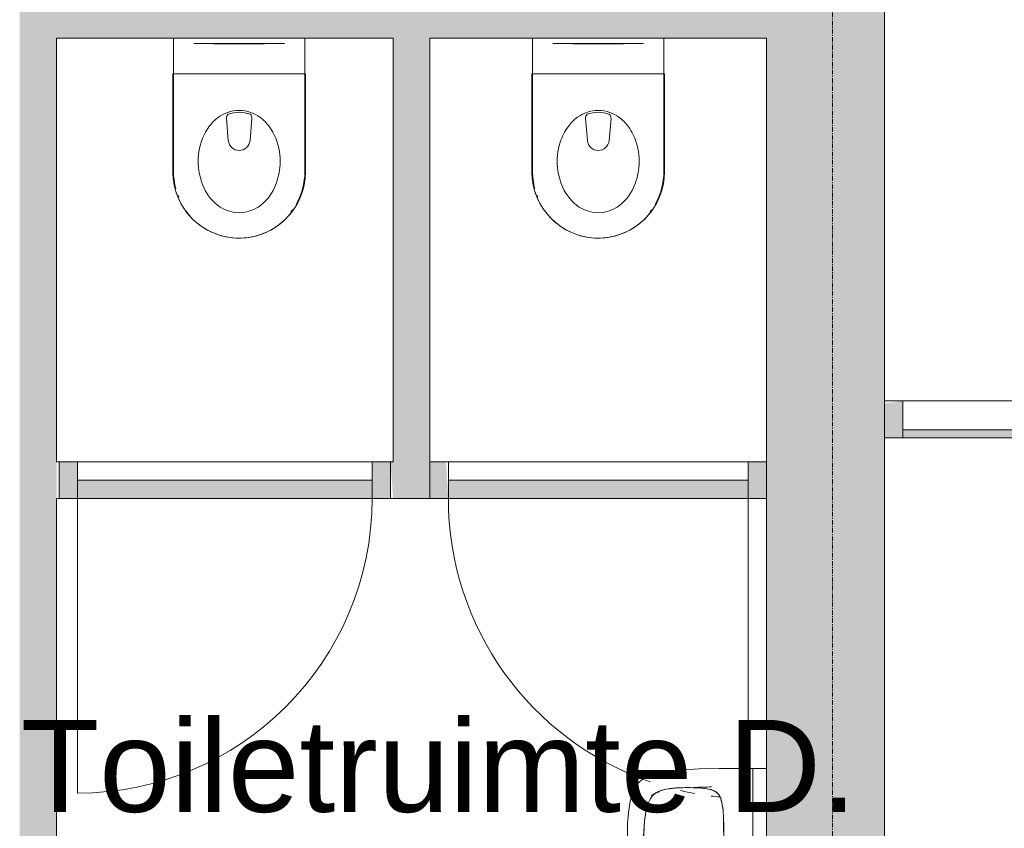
# Model space of a CAD drawing. Header units: millimetres. Extents: x 23089 to 106528, y 39021 to 113498.
# Tile 19 of 50: x 57159 to 59833, y 45688 to 47883. Entities that reach past the tile are written whole.
import ezdxf

# ---------------------------------------------------------------- set-up
doc = ezdxf.new("R2010")
doc.units = ezdxf.units.MM
doc.linetypes.add('ARC Grid Line', pattern=[22.225, 12.7, -3.175, 3.175, -3.175])
for name, color, linetype, lineweight in [('A--A2__Ruwbouw', 8, 'Continuous', 9), ('A--L$01A__Algemeen', 7, 'Continuous', 9), ('A--L$07A__Stramien', 1, 'Continuous', 13), ('A--L22__Binnenwanden', 2, 'Continuous', 9), ('A--L3__Afbouw', 2, 'Continuous', 9), ('A--L74__VasteSanitaireVoorz', 1, 'Continuous', 9), ('A--LR9__AlgVoorz', 7, 'Continuous', 9), ('A--TR9__AlgVoorz', 1, 'Continuous', 13)]:
    doc.layers.add(name, color=color, linetype=linetype, lineweight=lineweight)
doc.styles.add('Arial_1', font='arial.ttf', dxfattribs={"height": 250})

# ---------------------------------------------------------------- blocks, each defined once
blk = doc.blocks.new('32_DO_WB_vo deur enkel1 - vo 2-V1-DO-Begane grond - Nieuwe vloeren')
at = {"layer": 'A--L3__Afbouw'}
h = blk.add_hatch(color=9, dxfattribs=at)
h.paths.add_polyline_path([(570, 50), (520, 50), (520, -50), (570, -50)])
h.paths.add_polyline_path([(-330, 50), (-330, -50), (-280, -50), (-280, 50)])
blk.add_hatch(color=9, dxfattribs=at).paths.add_polyline_path([(520, 50), (-280, 50), (-280, 0), (520, 0)])
at = {"layer": 'A--L$01A__Algemeen'}
blk.add_line((520, 50), (520, 850), dxfattribs=at)
blk.add_arc((520, 50), 800, 90, 180, dxfattribs=at)
at = {"layer": 'A--L3__Afbouw'}
for p, q in [((-280, 50), (-330, 50)), ((-330, 50), (-330, -50)), ((520, 50), (-280, 50)), ((-280, 50), (-280, 0)), ((-280, -50), (-280, 50)), ((520, 0), (520, 50)), ((570, 50), (520, 50)), ((520, 50), (520, -50)), ((570, -50), (570, 50)), ((-280, 0), (520, 0)), ((-330, -50), (-280, -50)), ((520, -50), (570, -50))]:
    blk.add_line(p, q, dxfattribs=at)
blk = doc.blocks.new('32_DO_WB_vo deur enkel1 - vo 2-1766221-DO-Begane grond - Nieuwe vloeren')
at = {"layer": 'A--L3__Afbouw'}
h = blk.add_hatch(color=9, dxfattribs=at)
h.paths.add_polyline_path([(577, -50), (577, 50), (527, 50), (527, -50)])
h.paths.add_polyline_path([(-287, -50), (-293.3, 50), (-337, 50), (-337, -50)])
blk.add_hatch(color=9, dxfattribs=at).paths.add_polyline_path([(527, -50), (527, 0), (-287, 0), (-287, -50), (-28.8, -50)])
at = {"layer": 'A--L$01A__Algemeen'}
blk.add_line((527, -50), (527, -792), dxfattribs=at)
for start, end in [(180, 250.9501), (256.94, 259.7203), (262.9176, 264.6183)]:
    blk.add_arc((527, -50), 814, start, end, dxfattribs=at)
at = {"layer": 'A--L3__Afbouw'}
for p, q in [((-337, -50), (-337, 50)), ((-337, 50), (-287, 50)), ((-287, 50), (-287, -50)), ((527, -50), (527, 50)), ((527, 50), (577, 50)), ((577, 50), (577, -50)), ((-287, 0), (527, 0)), ((-287, -50), (-287, 0)), ((527, 0), (527, -50)), ((-287, -50), (-337, -50)), ((527, -50), (-287, -50)), ((577, -50), (527, -50))]:
    blk.add_line(p, q, dxfattribs=at)
blk = doc.blocks.new('74_PF_wastafel 50x38_sphinx300_un - 74_PF_wastafel 50x38_sphinx300_un-V14-DO-Begane grond - Nieuwe vloeren')
at = {"layer": 'A--L74__VasteSanitaireVoorz'}
for p, q in [((-250, 0), (-250, -37.5)), ((250, -37.5), (250, 0)), ((-250, -37.5), (-250, -129)), ((-250, -37.5), (-241, -37.5)), ((-250, -37.5), (-242, -37.5)), ((-242, -37.5), (242, -37.5)), ((242, -37.5), (250, -37.5)), ((250, -129), (250, -37.5)), ((-124.1, -117.2), (-20.7, -115.6)), ((21.7, -115.1), (124.1, -117.2))]:
    blk.add_line(p, q, dxfattribs=at)
at = {"layer": 'A--L74__VasteSanitaireVoorz', "lineweight": 25}
for p, q in [((-21, -99.7), (-23.8, -77.6)), ((23.8, -77.6), (21, -99.7)), ((-23, -98.5), (-23, -107.4)), ((-23, -98.5), (-21.6, -106)), ((-20, -98.6), (-23, -98.5)), ((-20.7, -113.1), (-21, -99.6)), ((-20.8, -101.2), (-20.6, -113)), ((23, -98.5), (20, -98.6)), ((21, -99.6), (20.6, -114.9)), ((20.6, -114.9), (20.8, -101.2)), ((23, -107.4), (23, -98.5)), ((-21.8, -114.8), (-15.5, -173.4)), ((-20.5, -126.4), (-19.8, -183.7)), ((15.5, -173.4), (21.8, -114.8)), ((19.7, -183.7), (20.4, -126.7)), ((-15.3, -173.4), (0, -173.4)), ((-15.2, -173.4), (15.2, -173.4)), ((0, -173.4), (15.3, -173.4))]:
    blk.add_line(p, q, dxfattribs=at)
at = {"layer": 'A--L74__VasteSanitaireVoorz', "flags": 128}
for points in [[(250, -37.5), (249.7, -37.5), (248.8, -37.5), (247.4, -37.5), (245.5, -37.5), (243.3, -37.5), (241, -37.5)], [(-250, -129), (-248.9, -182.6), (-245.7, -236.1), (-242.7, -269.1)], [(-193, -153.2), (-192.7, -151.6), (-192.3, -150.1), (-191.8, -148.6), (-191.3, -147.1), (-190.7, -145.6), (-190.1, -144.1), (-189.4, -142.7), (-188.6, -141.3), (-187.8, -139.9), (-187, -138.6), (-186.1, -137.3), (-185.1, -136), (-184.1, -134.8), (-183, -133.6), (-181.9, -132.5), (-180.8, -131.4), (-179.6, -130.3), (-178.3, -129.3), (-177.1, -128.5)], [(-167.2, -123.7), (-159.8, -121.9), (-152.4, -120.3), (-145, -119.1), (-137.5, -118.1), (-129.9, -117.5), (-124.1, -117.2)], [(124.1, -117.2), (131.7, -117.6), (139.2, -118.3), (146.7, -119.4), (154.2, -120.7), (161.6, -122.3), (167.2, -123.7)], [(177.1, -128.5), (178.4, -129.4), (179.6, -130.4), (180.8, -131.5), (182, -132.6), (183.1, -133.7), (184.2, -134.9), (185.2, -136.1), (186.1, -137.4), (187, -138.7), (187.9, -140), (188.7, -141.4), (189.4, -142.8), (190.1, -144.2), (190.8, -145.7), (191.3, -147.2), (191.9, -148.7), (192.3, -150.2), (192.7, -151.8), (193, -153.2)], [(242.7, -269.1), (247.2, -215.7), (249.6, -162.1), (250, -129)], [(-197.2, -187.1), (-196.5, -177.3), (-195.4, -167.6), (-193.9, -157.9), (-193, -153.2)], [(193, -153.2), (194.7, -162.8), (196, -172.5), (196.9, -182.3), (197.2, -187.1)], [(-197.2, -242.1), (-197.9, -221.1), (-197.7, -200.1), (-197.2, -187.1)], [(197.2, -187.1), (197.9, -208), (197.7, -229), (197.2, -242.1)], [(-191.5, -282.5), (-193.4, -273.3), (-195, -264.1), (-196.2, -254.8), (-197, -245.4), (-197.2, -242.1)], [(197.2, -242.1), (196.5, -251.4), (195.4, -260.7), (194, -270), (192.2, -279.2), (191.5, -282.5)], [(-242.7, -269.1), (-241.8, -276), (-240.7, -282.8), (-239.3, -289.5), (-237.6, -296.2), (-235.7, -302.8), (-233.4, -309.4), (-231, -315.8), (-228.3, -322.2), (-225.6, -327.8)], [(-157.2, -320.6), (-159.2, -319.8), (-161.1, -319), (-163.1, -318.1), (-164.9, -317.2), (-166.8, -316.1), (-168.6, -315), (-170.3, -313.9), (-172, -312.6), (-173.7, -311.3), (-175.3, -309.9), (-176.8, -308.5), (-178.3, -307), (-179.8, -305.4), (-181.1, -303.8), (-182.4, -302.1), (-183.6, -300.4), (-184.8, -298.6), (-185.9, -296.8), (-186.9, -295), (-187.8, -293.1), (-188.7, -291.1), (-189.5, -289.2), (-190.2, -287.2), (-190.8, -285.2), (-191.3, -283.1), (-191.5, -282.5)], [(191.5, -282.5), (191, -284.5), (190.4, -286.6), (189.7, -288.6), (188.9, -290.5), (188.1, -292.5), (187.2, -294.4), (186.2, -296.2), (185.1, -298.1), (184, -299.9), (182.8, -301.6), (181.5, -303.3), (180.2, -304.9), (178.8, -306.5), (177.3, -308), (175.8, -309.5), (174.2, -310.9), (172.6, -312.2), (170.9, -313.5), (169.1, -314.7), (167.3, -315.8), (165.5, -316.9), (163.6, -317.8), (161.7, -318.8), (159.8, -319.6), (157.8, -320.3), (157.2, -320.6)], [(225.6, -327.8), (228.5, -321.6), (231.2, -315.2), (233.7, -308.8), (235.8, -302.2), (237.8, -295.6), (239.4, -288.9), (240.8, -282.1), (241.9, -275.3), (242.7, -269.1)], [(-106.8, -331.3), (-115.2, -330.4), (-123.6, -329.1), (-131.9, -327.5), (-140.1, -325.6), (-148.3, -323.4), (-156.3, -320.8), (-157.2, -320.6)], [(157.2, -320.6), (149.1, -323.2), (141, -325.4), (132.8, -327.4), (124.5, -329), (116.1, -330.2), (107.7, -331.2), (106.8, -331.3)], [(-225.6, -327.8), (-224.3, -330.3), (-222.9, -332.7), (-221.5, -335), (-219.9, -337.3), (-218.3, -339.5), (-216.5, -341.6), (-214.7, -343.7), (-212.8, -345.7), (-210.8, -347.6), (-208.8, -349.5), (-206.8, -351.1)], [(106.8, -331.3), (57.9, -334.6), (8.9, -335.9), (-40, -335.3), (-89, -332.7), (-106.8, -331.3)], [(206.8, -351.1), (209, -349.3), (211, -347.5), (213, -345.5), (214.9, -343.5), (216.7, -341.5), (218.4, -339.3), (220, -337.1), (221.6, -334.8), (223.1, -332.5), (224.4, -330.1), (225.6, -327.8)], [(-206.8, -351.1), (-204.1, -353.1), (-201.4, -355.1), (-198.5, -356.9), (-195.6, -358.6), (-192.6, -360.2), (-189.6, -361.7), (-186.5, -363.1), (-183.3, -364.3), (-180.1, -365.4), (-176.9, -366.4), (-173.6, -367.3), (-172.1, -367.6)], [(-172.1, -367.6), (-154.6, -371.1), (-137, -373.8), (-119.3, -375.9), (-101.5, -377.2), (-90, -377.7)], [(90, -377.7), (107.8, -376.8), (125.6, -375.2), (143.2, -372.9), (160.8, -369.9), (172.1, -367.6)], [(172.1, -367.6), (175.4, -366.8), (178.6, -365.9), (181.9, -364.8), (185, -363.7), (188.2, -362.4), (191.2, -360.9), (194.2, -359.4), (197.2, -357.7), (200.1, -355.9), (202.9, -354), (205.6, -352), (206.8, -351.1)], [(-90, -377.7), (32.9, -378.8), (90, -377.7)]]:
    blk.add_lwpolyline(points, dxfattribs=at)
at = {"layer": 'A--L74__VasteSanitaireVoorz', "lineweight": 25, "flags": 128}
for points in [[(-19.6, -103.8), (-19.3, -104.6), (-19, -105.3), (-18.6, -106.1)], [(17.5, -112.5), (21.6, -106), (23, -98.5)], [(17.7, -107.9), (18.1, -107.2), (18.5, -106.4), (18.8, -105.7), (19.1, -104.9), (19.4, -104.1), (19.6, -103.8)], [(-21.7, -114.9), (-18.5, -144.2), (-15.2, -173.4)], [(15.2, -173.4), (18.5, -144.2), (21.7, -114.9)], [(-15.5, -173.4), (-15.5, -174.1), (-15.5, -174.7), (-15.4, -175.3), (-15.3, -175.9), (-15.2, -176.5), (-15.1, -177.1), (-14.9, -177.7), (-14.8, -178.3), (-14.5, -178.9), (-14.3, -179.5), (-14.1, -180.1), (-13.8, -180.6), (-13.5, -181.2), (-13.2, -181.7), (-12.8, -182.2), (-12.5, -182.7), (-12.1, -183.2), (-11.7, -183.7), (-11.3, -184.1), (-10.8, -184.6), (-10.4, -185), (-9.9, -185.4), (-9.4, -185.8), (-8.9, -186.2), (-8.4, -186.5), (-7.9, -186.8), (-7.3, -187.1), (-6.8, -187.4), (-6.2, -187.7), (-5.6, -187.9), (-5, -188.1), (-4.5, -188.3), (-3.9, -188.5), (-3.3, -188.6), (-2.6, -188.8), (-2, -188.8), (-1.4, -188.9), (-0.8, -189), (-0.2, -189), (0.5, -189), (1.1, -188.9), (1.7, -188.9), (2.3, -188.8), (2.9, -188.7), (3.5, -188.6), (4.1, -188.4), (4.7, -188.2), (5.3, -188), (5.9, -187.8), (6.5, -187.6), (7, -187.3), (7.6, -187), (8.1, -186.7), (8.6, -186.4), (9.1, -186), (9.6, -185.6), (10.1, -185.2), (10.6, -184.8), (11, -184.4), (11.5, -183.9), (11.9, -183.5), (12.3, -183), (12.6, -182.5), (13, -182), (13.3, -181.4), (13.6, -180.9), (13.9, -180.4), (14.2, -179.8), (14.4, -179.2), (14.6, -178.6), (14.8, -178.1), (15, -177.5), (15.2, -176.9), (15.3, -176.2), (15.4, -175.6), (15.5, -175), (15.5, -174.4), (15.5, -173.8), (15.5, -173.4)]]:
    blk.add_lwpolyline(points, dxfattribs=at)
at = {"layer": 'A--L74__VasteSanitaireVoorz', "lineweight": 25}
for start, end in [(0, 180), (180, 243.6372), (288, 0)]:
    blk.add_arc((0, -74.6), 24, start, end, dxfattribs=at)
at = {"layer": 'A--L74__VasteSanitaireVoorz'}
for centre, radius, start, end in [((0, -75), 17.5, 0, 180), ((0, -75), 17.5, 180, 240), ((0, -75), 17.5, 75, 105), ((0, -75), 17.5, 285, 0), ((0, -75), 17.5, 285, 300), ((-154, -160.8), 39.8, 125.6177, 169.0021), ((-159, -153.8), 31.2, 105.2254, 125.6177), ((-117.5, -306.2), 189.1, 92.0128, 105.2254), ((0, -3649.7), 3534.7, 90.3412, 92.0128), ((0, -3649.7), 3534.7, 87.9872, 89.6485), ((117.5, -306.2), 189.1, 74.7746, 87.9872), ((159, -153.8), 31.2, 54.3823, 74.7746), ((154, -160.8), 39.8, 10.9979, 54.3823), ((1090.6, -129), 1290.6, 180.891, 183), ((47.1, -199.9), 244.6, 169.0021, 176.9979), ((-47.1, -199.9), 244.6, 3.0021, 10.9979), ((-1090.6, -129), 1290.6, 357, 359.109), ((327.2, -214.6), 525.1, 176.9979, 183.0021), ((-327.2, -214.6), 525.1, 356.9979, 3.0021), ((0, -200), 23, 150, 180), ((0, -200), 23, 180, 0), ((0, -200), 23, 360, 30), ((36.8, -229.8), 234.3, 183.0021, 192.9979), ((-36.8, -229.8), 234.3, 347.0021, 356.9979), ((-140, -270.6), 52.8, 192.9979, 251.0021), ((-71, -251.1), 122.6, 198.2459, 206.4169), ((140, -270.6), 52.8, 288.9979, 347.0021), ((71, -251.1), 122.6, 333.5831, 341.7541), ((-163.9, -297.2), 18.9, 206.4169, 231.4261), ((-88.4, -120.6), 211.5, 251.0021, 264.9979), ((88.4, -120.6), 211.5, 275.0021, 288.9979), ((163.9, -297.2), 18.9, 308.5739, 333.5831), ((0, 889), 1224.9, 264.9979, 275.0021), ((0, 2695.4), 3038.4, 269.7219, 270.2781)]:
    blk.add_arc(centre, radius, start, end, dxfattribs=at)
at = {"layer": 'A--L74__VasteSanitaireVoorz', "lineweight": 25}
for centre, major_axis, ratio, start_param, end_param in [((0, -97.9), (20.5, 0), 0.967332, 1.570796, 3.665191), ((0, -97.9), (20.5, 0), 0.967332, 5.759587, 7.853982), ((0, -99.6), (20.1, 0), 0.870402, 1.570796, 3.08442), ((0, -98.5), (20, 0), 0.97026, 3.144451, 3.592433), ((0, -99.6), (20.1, 0), 0.870402, 0.057173, 1.570796), ((0, -98.5), (20, 0), 0.97026, 5.832345, 6.280327), ((0, -183.7), (19.7, 0), 0.967332, 3.141593, 6.283185), ((0, -186.6), (11.5, 0), 0.973197, 4.45059, 4.974188)]:
    blk.add_ellipse(centre, major_axis=major_axis, ratio=ratio, start_param=start_param, end_param=end_param, dxfattribs=at)
for points, knots in [([(23, -98.5), (23, -95.5), (21.9, -91.3), (18.8, -86.9), (16.7, -84.7), (14.8, -83.2), (12.8, -81.9), (10, -80.4), (5.9, -79.1), (1.9, -78.5), (-1.5, -78.6), (-4.5, -78.9), (-7.9, -79.7), (-11.6, -81.1), (-14.8, -83.2), (-17.7, -85.6), (-20, -88.5), (-21.7, -91.7), (-22.7, -95), (-23, -97.3), (-23, -98.5)], [-1, -1, -1, -1, -0.861111, -0.791667, -0.756944, -0.722222, -0.6875, -0.652778, -0.583333, -0.513889, -0.479167, -0.444444, -0.388889, -0.333333, -0.277778, -0.222222, -0.166667, -0.111111, -0.055556, 0, 0, 0, 0]), ([(-21.2, -97.3), (-21.1, -94.2), (-20.1, -90), (-17.2, -85.6), (-15.2, -83.5), (-13.5, -82), (-11.6, -80.7), (-9, -79.3), (-5.4, -78), (-1.7, -77.4), (1.4, -77.5), (4.1, -77.7), (7.2, -78.5), (10.5, -80), (13.5, -81.9), (16.1, -84.3), (18.3, -87.2), (19.9, -90.4), (20.9, -93.7), (21.1, -96), (21.2, -97.3)], [-1, -1, -1, -1, -0.861111, -0.791667, -0.756944, -0.722222, -0.6875, -0.652778, -0.583333, -0.513889, -0.479167, -0.444444, -0.388889, -0.333333, -0.277778, -0.222222, -0.166667, -0.111111, -0.055556, 0, 0, 0, 0]), ([(-23, -107.4), (-23, -104), (-21.9, -99.2), (-18.8, -94), (-16.6, -91.6), (-14.8, -89.9), (-12.8, -88.3), (-9.9, -86.7), (-5.9, -85.2), (-1.9, -84.5), (1.5, -84.6), (4.5, -84.9), (7.9, -85.8), (11.5, -87.5), (14.8, -89.8), (17.7, -92.6), (20, -95.9), (21.7, -99.6), (22.7, -103.3), (23, -106), (23, -107.4)], [-1, -1, -1, -1, -0.861111, -0.791667, -0.756944, -0.722222, -0.6875, -0.652778, -0.583333, -0.513889, -0.479167, -0.444444, -0.388889, -0.333333, -0.277778, -0.222222, -0.166667, -0.111111, -0.055556, 0, 0, 0, 0]), ([(-18.6, -103.3), (-18.7, -103.1), (-19.1, -102.7), (-19.5, -102.1), (-19.8, -101.5), (-20.1, -101), (-20.4, -100.5), (-20.6, -100), (-20.8, -99.6), (-20.9, -99.5)], [0.7142857, 0.7142857, 0.7142857, 0.7142857, 0.75, 0.7857143, 0.8214286, 0.8571429, 0.8928571, 0.9285714, 1, 1, 1, 1]), ([(20.8, -99.5), (20.8, -99.7), (20.6, -100), (20.4, -100.5), (20.1, -101), (19.8, -101.5), (19.5, -102.1), (19.1, -102.7), (18.8, -103.1), (18.5, -103.5), (18.1, -104), (17.4, -104.7), (16.7, -105.3), (16.3, -105.7)], [0, 0, 0, 0, 0.0714286, 0.1071429, 0.1428571, 0.1785714, 0.2142857, 0.25, 0.2678571, 0.2857143, 0.3214286, 0.3571429, 0.4285714, 0.4285714, 0.4285714, 0.4285714]), ([(15.3, -173.4), (15.3, -175.8), (14.6, -179), (12.6, -182.5), (11.1, -184.1), (9.9, -185.3), (8.5, -186.3), (6.7, -187.5), (4, -188.5), (0.7, -189), (-2.5, -188.8), (-5.3, -188), (-7.7, -186.9), (-9.9, -185.3), (-11.8, -183.4), (-13.4, -181.2), (-14.5, -178.7), (-15.1, -176.2), (-15.3, -174.4), (-15.3, -173.4)], [-1, -1, -1, -1, -0.861111, -0.791667, -0.756944, -0.722222, -0.6875, -0.652778, -0.583333, -0.513889, -0.444444, -0.388889, -0.333333, -0.277778, -0.222222, -0.166667, -0.111111, -0.055556, 0, 0, 0, 0])]:
    blk.add_open_spline(points, degree=3, knots=knots, dxfattribs=at)
for points in [[(-20.8, -101.2), (-20.9, -100.5), (-21.1, -99.2), (-21.2, -97.9), (-21.2, -97.3)], [(-20.9, -99.5), (-21, -99.3), (-21, -99.4), (-20.9, -100.4), (-20.8, -101.2)], [(21.2, -97.3), (21.2, -97.9), (21.1, -99.2), (20.9, -100.5), (20.8, -101.2)], [(20.8, -101.2), (20.9, -100.5), (21, -99.5), (21, -99.3), (20.8, -99.5)], [(-21.7, -114.9), (-22.2, -113.7), (-22.8, -111.2), (-23, -108.7), (-23, -107.4)], [(23, -107.4), (23, -108.7), (22.8, -111.2), (22.2, -113.7), (21.7, -114.9)]]:
    blk.add_open_spline(points, degree=3, dxfattribs=at)
at = {"layer": 'A--L74__VasteSanitaireVoorz'}
for points in [[(76, -115.8), (76, -115.8), (75.5, -115.8), (73.6, -115.8), (70.6, -115.7), (66.9, -115.6), (63.1, -115.6), (59.4, -115.5), (56.4, -115.5), (54.5, -115.4), (54, -115.4), (54, -115.4)], [(54, -115.4), (54, -115.4), (54.5, -115.4), (56.4, -115.5), (59.4, -115.5), (63.1, -115.6), (66.9, -115.6), (70.6, -115.7), (73.6, -115.8), (75.5, -115.8), (76, -115.8), (76, -115.8)]]:
    blk.add_open_spline(points, degree=3, dxfattribs=at)
blk = doc.blocks.new('74_PF_UN_toilet_rimfree - type-1322126-DO-Begane grond - Nieuwe vloeren')
at = {"layer": 'A--L$01A__Algemeen'}
for p, q in [((-180, -97.1), (-180, -363.1)), ((179.8, -97.1), (-180, -97.1)), ((-180, -97.1), (-180, -363.1)), ((-180, -97.1), (179.8, -97.1)), ((179.8, -363.1), (179.8, -97.1)), ((179.8, -363.1), (179.8, -97.1))]:
    blk.add_line(p, q, dxfattribs=at)
at = {"layer": 'A--L$01A__Algemeen', "flags": 128}
blk.add_lwpolyline([(-180, -363.1), (-179.9, -370.3), (-179.4, -377.5), (-178.7, -384.7), (-177.7, -391.8), (-176.4, -398.9), (-174.8, -405.9), (-173, -412.8), (-170.9, -419.7), (-168.5, -426.5), (-165.8, -433.2), (-162.9, -439.7), (-159.7, -446.2), (-156.2, -452.5), (-152.5, -458.7), (-148.6, -464.7), (-144.4, -470.6), (-140, -476.2), (-135.4, -481.7), (-130.5, -487.1), (-125.4, -492.2), (-120.2, -497.1), (-114.7, -501.8), (-109.1, -506.2), (-103.3, -510.5), (-97.3, -514.5), (-91.2, -518.3), (-84.9, -521.8), (-78.5, -525), (-72, -528), (-65.3, -530.8), (-58.5, -533.3), (-51.7, -535.5), (-44.8, -537.4), (-37.8, -539), (-30.7, -540.4), (-23.6, -541.5), (-16.4, -542.3), (-9.2, -542.8), (-2.1, -543), (5.1, -542.9), (12.3, -542.6), (19.5, -541.9), (26.6, -541), (33.7, -539.8), (40.8, -538.3), (47.7, -536.5), (54.6, -534.5), (61.4, -532.2), (68.1, -529.6), (74.7, -526.7), (81.2, -523.6), (87.6, -520.2), (93.8, -516.6), (99.8, -512.7), (105.7, -508.6), (111.5, -504.2), (117, -499.6), (122.4, -494.8), (127.6, -489.8), (132.5, -484.6), (137.3, -479.2), (141.8, -473.6), (146.1, -467.9), (150.2, -461.9), (154, -455.9), (157.6, -449.6), (160.9, -443.2), (164, -436.7), (166.8, -430.1), (169.4, -423.4), (171.7, -416.6), (173.6, -409.6), (175.4, -402.7), (176.8, -395.6), (178, -388.5), (178.8, -381.4), (179.4, -374.2), (179.7, -367), (179.8, -363.1)], dxfattribs=at)
at = {"layer": 'A--L$01A__Algemeen'}
blk.add_arc((-0.1, -363.1), 179.9, 180, 360, dxfattribs=at)
for points, knots in [([(-178, -99.1), (-178.2, -98.9), (-178.4, -98.7), (-178.8, -98.3), (-179, -98.1), (-179.1, -98), (-179.3, -97.9), (-179.4, -97.7), (-179.6, -97.5), (-179.7, -97.4), (-179.9, -97.3), (-180, -97.1), (-180, -97.1), (-180, -97.1)], [-1, -1, -1, -1, -0.833333, -0.75, -0.666667, -0.625, -0.583333, -0.5, -0.416667, -0.333333, -0.25, -0.166667, 0, 0, 0, 0]), ([(179.8, -97.1), (179.8, -97.1), (179.7, -97.1), (179.6, -97.3), (179.5, -97.4), (179.4, -97.5), (179.2, -97.7), (179, -97.9), (178.8, -98.1), (178.7, -98.2), (178.5, -98.4), (178.2, -98.7), (177.9, -98.9), (177.8, -99.1)], [0, 0, 0, 0, 0.166667, 0.25, 0.333333, 0.416667, 0.5, 0.583333, 0.666667, 0.708333, 0.75, 0.833333, 1, 1, 1, 1])]:
    blk.add_open_spline(points, degree=3, knots=knots, dxfattribs=at)
at = {"layer": 'A--L74__VasteSanitaireVoorz'}
for p, q in [((-178.3, -63), (-178.3, 0)), ((-178.3, -63), (-178.3, 0)), ((-118, 0), (-123, 0)), ((-118, 0), (118, 0)), ((123, 0), (118, 0)), ((178.3, 0), (178.3, -63)), ((178.3, 0), (178.3, -63)), ((-178.3, 0), (-178.3, -362.3)), ((-178.3, 0), (-178.3, -362.3)), ((-123, -15), (-118, -15)), ((-123, -15), (-118, -15)), ((118, -15), (-118, -15)), ((-69, -15.5), (69, -15.5)), ((-69, -15.5), (69, -15.5)), ((31, -15.5), (-31, -15.5)), ((31, -15.5), (-31, -15.5)), ((118, -15), (123, -15)), ((118, -15), (123, -15)), ((178.3, -362.3), (178.3, 0)), ((178.3, -362.3), (178.3, 0)), ((-178.3, -362.3), (-178.3, -63)), ((-178.3, -362.3), (-178.3, -63)), ((178.3, -63), (178.3, -362.3)), ((178.3, -63), (178.3, -362.3)), ((-34.8, -218.3), (-29.5, -278.1)), ((34.8, -218.3), (29.5, -278.1)), ((-178.3, -362.3), (-178.1, -369.4)), ((-178.3, -362.3), (-178.1, -369.4)), ((-166.8, -425.1), (-164.2, -431.7)), ((-166.8, -425.1), (-164.2, -431.7)), ((140.7, -471.8), (144.9, -466.1)), ((140.7, -471.8), (144.9, -466.1))]:
    blk.add_line(p, q, dxfattribs=at)
at = {"layer": 'A--L74__VasteSanitaireVoorz', "flags": 128}
for points in [[(173.9, -401.4), (175.3, -394.5), (176.5, -387.4), (177.3, -380.3), (177.9, -373.2), (178.2, -366.1), (178.3, -362.3)], [(173.9, -401.4), (175.3, -394.5), (176.5, -387.4), (177.3, -380.3), (177.9, -373.2), (178.2, -366.1), (178.3, -362.3)], [(-177.7, -376.5), (-177, -383.6), (-176, -390.7), (-174.7, -397.7)], [(-177.7, -376.5), (-177, -383.6), (-176, -390.7), (-174.7, -397.7)], [(159.6, -441.7), (162.7, -435.2), (165.4, -428.6), (168, -422)], [(159.6, -441.7), (162.7, -435.2), (165.4, -428.6), (168, -422)]]:
    blk.add_lwpolyline(points, dxfattribs=at)
at = {"layer": 'A--L74__VasteSanitaireVoorz'}
for centre, radius, start, end in [((4.3, -301), 105.4, 109.8989, 125.0353), ((-21.1, -217.1), 13.7, 129.7154, 185), ((0, -289.1), 92.7, 70.1011, 109.8989), ((0, -289.1), 87.7, 70.1011, 109.8989), ((21.1, -217.1), 13.7, 355, 50.2846), ((-4.3, -301), 105.4, 54.9647, 70.1011), ((51, -333.7), 162.5, 144.9647, 161.7326), ((4.3, -301), 105.4, 125.0353, 144.9647), ((-4.3, -301), 105.4, 35.0353, 54.9647), ((-51, -333.7), 162.5, 18.2674, 35.0353), ((51, -333.7), 162.5, 161.7326, 186.2674), ((0, -275.5), 29.6, 185, 355), ((-51, -333.7), 162.5, 353.7326, 18.2674), ((0, -362.3), 178.3, 180, 195), ((0, -362.3), 178.3, 180, 195), ((0, -362.3), 178.3, 180, 195), ((0, -362.3), 178.3, 180, 195), ((73, -331.3), 184.6, 186.2674, 203.7326), ((-73, -331.3), 184.6, 336.2674, 353.7326), ((0, -362.3), 178.3, 330, 0), ((0, -362.3), 178.3, 330, 360), ((0, -362.3), 178.3, 330, 0), ((0, -362.3), 178.3, 330, 360), ((16.9, -356), 123.3, 203.7326, 236.2674), ((-16.9, -356), 123.3, 303.7326, 336.2674), ((0, -381.4), 92.8, 236.2674, 303.7326)]:
    blk.add_arc(centre, radius, start, end, dxfattribs=at)
blk = doc.blocks.new('74_PF_UN_toilet_rimfree - type-V25-DO-Begane grond - Nieuwe vloeren')
at = {"layer": 'A--L$01A__Algemeen'}
for p, q in [((-180, -97.1), (-180, -363.1)), ((179.8, -97.1), (-180, -97.1)), ((-180, -97.1), (-180, -363.1)), ((-180, -97.1), (179.8, -97.1)), ((179.8, -363.1), (179.8, -97.1)), ((179.8, -363.1), (179.8, -97.1))]:
    blk.add_line(p, q, dxfattribs=at)
at = {"layer": 'A--L$01A__Algemeen', "flags": 128}
blk.add_lwpolyline([(-180, -363.1), (-179.9, -370.3), (-179.4, -377.5), (-178.7, -384.7), (-177.7, -391.8), (-176.4, -398.9), (-174.8, -405.9), (-173, -412.8), (-170.9, -419.7), (-168.5, -426.5), (-165.8, -433.2), (-162.9, -439.7), (-159.7, -446.2), (-156.2, -452.5), (-152.5, -458.7), (-148.6, -464.7), (-144.4, -470.6), (-140, -476.2), (-135.4, -481.7), (-130.5, -487.1), (-125.4, -492.2), (-120.2, -497.1), (-114.7, -501.8), (-109.1, -506.2), (-103.3, -510.5), (-97.3, -514.5), (-91.2, -518.3), (-84.9, -521.8), (-78.5, -525), (-72, -528), (-65.3, -530.8), (-58.5, -533.3), (-51.7, -535.5), (-44.8, -537.4), (-37.8, -539), (-30.7, -540.4), (-23.6, -541.5), (-16.4, -542.3), (-9.2, -542.8), (-2.1, -543), (5.1, -542.9), (12.3, -542.6), (19.5, -541.9), (26.6, -541), (33.7, -539.8), (40.8, -538.3), (47.7, -536.5), (54.6, -534.5), (61.4, -532.2), (68.1, -529.6), (74.7, -526.7), (81.2, -523.6), (87.6, -520.2), (93.8, -516.6), (99.8, -512.7), (105.7, -508.6), (111.5, -504.2), (117, -499.6), (122.4, -494.8), (127.6, -489.8), (132.5, -484.6), (137.3, -479.2), (141.8, -473.6), (146.1, -467.9), (150.2, -461.9), (154, -455.9), (157.6, -449.6), (160.9, -443.2), (164, -436.7), (166.8, -430.1), (169.4, -423.4), (171.7, -416.6), (173.6, -409.6), (175.4, -402.7), (176.8, -395.6), (178, -388.5), (178.8, -381.4), (179.4, -374.2), (179.7, -367), (179.8, -363.1)], dxfattribs=at)
at = {"layer": 'A--L$01A__Algemeen'}
blk.add_arc((-0.1, -363.1), 179.9, 180, 360, dxfattribs=at)
for points, knots in [([(-178, -99.1), (-178.2, -98.9), (-178.4, -98.7), (-178.8, -98.3), (-179, -98.1), (-179.1, -98), (-179.3, -97.9), (-179.4, -97.7), (-179.6, -97.5), (-179.7, -97.4), (-179.9, -97.3), (-180, -97.1), (-180, -97.1), (-180, -97.1)], [-1, -1, -1, -1, -0.833333, -0.75, -0.666667, -0.625, -0.583333, -0.5, -0.416667, -0.333333, -0.25, -0.166667, 0, 0, 0, 0]), ([(179.8, -97.1), (179.8, -97.1), (179.7, -97.1), (179.6, -97.3), (179.5, -97.4), (179.4, -97.5), (179.2, -97.7), (179, -97.9), (178.8, -98.1), (178.7, -98.2), (178.5, -98.4), (178.2, -98.7), (177.9, -98.9), (177.8, -99.1)], [0, 0, 0, 0, 0.166667, 0.25, 0.333333, 0.416667, 0.5, 0.583333, 0.666667, 0.708333, 0.75, 0.833333, 1, 1, 1, 1])]:
    blk.add_open_spline(points, degree=3, knots=knots, dxfattribs=at)
at = {"layer": 'A--L74__VasteSanitaireVoorz'}
for p, q in [((-178.3, -63), (-178.3, 0)), ((-178.3, -63), (-178.3, 0)), ((-118, 0), (-123, 0)), ((-118, 0), (118, 0)), ((123, 0), (118, 0)), ((178.3, 0), (178.3, -63)), ((178.3, 0), (178.3, -63)), ((-178.3, 0), (-178.3, -362.3)), ((-178.3, 0), (-178.3, -362.3)), ((-123, -15), (-118, -15)), ((-123, -15), (-118, -15)), ((118, -15), (-118, -15)), ((-69, -15.5), (69, -15.5)), ((-69, -15.5), (69, -15.5)), ((31, -15.5), (-31, -15.5)), ((31, -15.5), (-31, -15.5)), ((118, -15), (123, -15)), ((118, -15), (123, -15)), ((178.3, -362.3), (178.3, 0)), ((178.3, -362.3), (178.3, 0)), ((-178.3, -362.3), (-178.3, -63)), ((-178.3, -362.3), (-178.3, -63)), ((178.3, -63), (178.3, -362.3)), ((178.3, -63), (178.3, -362.3)), ((-34.8, -218.3), (-29.5, -278.1)), ((34.8, -218.3), (29.5, -278.1)), ((-178.3, -362.3), (-178.1, -369.4)), ((-178.3, -362.3), (-178.1, -369.4)), ((-166.8, -425.1), (-164.2, -431.7)), ((-166.8, -425.1), (-164.2, -431.7)), ((140.7, -471.8), (144.9, -466.1)), ((140.7, -471.8), (144.9, -466.1))]:
    blk.add_line(p, q, dxfattribs=at)
at = {"layer": 'A--L74__VasteSanitaireVoorz', "flags": 128}
for points in [[(173.9, -401.4), (175.3, -394.5), (176.5, -387.4), (177.3, -380.3), (177.9, -373.2), (178.2, -366.1), (178.3, -362.3)], [(173.9, -401.4), (175.3, -394.5), (176.5, -387.4), (177.3, -380.3), (177.9, -373.2), (178.2, -366.1), (178.3, -362.3)], [(-177.7, -376.5), (-177, -383.6), (-176, -390.7), (-174.7, -397.7)], [(-177.7, -376.5), (-177, -383.6), (-176, -390.7), (-174.7, -397.7)], [(159.6, -441.7), (162.7, -435.2), (165.4, -428.6), (168, -422)], [(159.6, -441.7), (162.7, -435.2), (165.4, -428.6), (168, -422)]]:
    blk.add_lwpolyline(points, dxfattribs=at)
at = {"layer": 'A--L74__VasteSanitaireVoorz'}
for centre, radius, start, end in [((4.3, -301), 105.4, 109.8989, 125.0353), ((-21.1, -217.1), 13.7, 129.7154, 185), ((0, -289.1), 92.7, 70.1011, 109.8989), ((0, -289.1), 87.7, 70.1011, 109.8989), ((21.1, -217.1), 13.7, 355, 50.2846), ((-4.3, -301), 105.4, 54.9647, 70.1011), ((51, -333.7), 162.5, 144.9647, 161.7326), ((4.3, -301), 105.4, 125.0353, 144.9647), ((-4.3, -301), 105.4, 35.0353, 54.9647), ((-51, -333.7), 162.5, 18.2674, 35.0353), ((51, -333.7), 162.5, 161.7326, 186.2674), ((0, -275.5), 29.6, 185, 355), ((-51, -333.7), 162.5, 353.7326, 18.2674), ((0, -362.3), 178.3, 180, 195), ((0, -362.3), 178.3, 180, 195), ((0, -362.3), 178.3, 180, 195), ((0, -362.3), 178.3, 180, 195), ((73, -331.3), 184.6, 186.2674, 203.7326), ((-73, -331.3), 184.6, 336.2674, 353.7326), ((0, -362.3), 178.3, 330, 0), ((0, -362.3), 178.3, 330, 360), ((0, -362.3), 178.3, 330, 0), ((0, -362.3), 178.3, 330, 360), ((16.9, -356), 123.3, 203.7326, 236.2674), ((-16.9, -356), 123.3, 303.7326, 336.2674), ((0, -381.4), 92.8, 236.2674, 303.7326)]:
    blk.add_arc(centre, radius, start, end, dxfattribs=at)
blk = doc.blocks.new('32_WI_WB_fixed glass - Ontwerpraam-2129791-DO-Begane grond - Nieuwe vloeren')
at = {"layer": 'A--L3__Afbouw'}
h = blk.add_hatch(color=9, dxfattribs=at)
h.paths.add_polyline_path([(952.8, 50), (911, 50), (911, -50), (961, -43), (961, 50)])
h.paths.add_polyline_path([(-961, 50), (-961, 0), (-936, 0), (-936, 50)])
blk.add_hatch(color=9, dxfattribs=at).paths.add_polyline_path([(-886, 50), (-886, 29), (911, 29), (911, 50), (18.8, 50)])
for p, q in [((-936, 50), (-961, 50)), ((-961, 50), (-961, 0)), ((911, 50), (-886, 50)), ((-886, 29), (911, 29)), ((911, 29), (911, 50)), ((911, 50), (911, -50)), ((961, 50), (911, 50)), ((-886, -50), (911, -50)), ((911, -50), (961, -50))]:
    blk.add_line(p, q, dxfattribs=at)

msp = doc.modelspace()

# ---------------------------------------------------------------- hatches: boundary and pattern name
at = {"layer": 'A--A2__Ruwbouw'}
h = msp.add_hatch(color=9, dxfattribs=at)
h.paths.add_polyline_path([(59296.9, 46841.4), (59506.9, 46841.4), (59506.9, 53403.5), (59186.9, 53403.5), (59186.9, 46841.4)])
h.paths.add_polyline_path([(59186.9, 54938.4), (59506.9, 54938.4), (59506.9, 56446.4), (59186.9, 56446.4), (59186.9, 55116.4)])
h.paths.add_polyline_path([(59236.9, 57865.5), (59506.9, 57865.5), (59506.9, 57876.4), (59186.9, 57876.4), (59186.9, 57865.5)])
h.paths.add_polyline_path([(59506.9, 58776.4), (59506.9, 60479.5), (59186.9, 60479.5), (59186.9, 58776.4), (59296.9, 58776.4)])
h.paths.add_polyline_path([(59402.4, 59332.4), (59315.9, 59332.4), (59315.9, 59432.4), (59415.9, 59432.4), (59415.9, 59332.4), (59405.9, 59332.4)])
h.paths.add_polyline_path([(59400.6, 59342.4), (59405.9, 59342.4), (59405.9, 59422.4), (59325.9, 59422.4), (59325.9, 59342.4)])
h.paths.add_polyline_path([(59186.9, 62351.5), (59506.9, 62351.5), (59506.9, 62392.4), (59186.9, 62392.4)])
h.paths.add_polyline_path([(59506.9, 63292.4), (59506.9, 65046.6), (59186.9, 65046.6), (59186.9, 63292.4), (59296.9, 63292.4)])
h.paths.add_polyline_path([(59315.9, 64541.4), (59315.9, 64641.4), (59415.9, 64641.4), (59415.9, 64541.4), (59325.9, 64541.4)])
h.paths.add_polyline_path([(59325.9, 64551.4), (59405.9, 64551.4), (59405.9, 64631.4), (59325.9, 64631.4)])
h.paths.add_polyline_path([(59296.9, 66970.4), (59506.9, 66970.4), (59506.9, 68028.6), (59186.9, 68028.6), (59186.9, 66970.4)])
h.paths.add_polyline_path([(59296.9, 69952.4), (59506.9, 69952.4), (59506.9, 71042.9), (59186.9, 71042.9), (59186.9, 69952.4)])
h.paths.add_polyline_path([(59405.9, 70221.4), (59315.9, 70221.4), (59315.9, 70321.4), (59415.9, 70321.4), (59415.9, 70221.4)])
h.paths.add_polyline_path([(59325.9, 70231.4), (59405.9, 70231.4), (59401.6, 70311.4), (59325.9, 70311.4)])
h.paths.add_polyline_path([(59296.9, 72966.7), (59506.9, 72966.7), (59501.5, 75271.4), (59186.9, 75266.4), (59186.9, 72966.7)])
for points in [[(57158.9, 44261.4), (57258.9, 44261.4), (57258.9, 47933.4), (57158.9, 47933.4), (57158.9, 45262.6)], [(57258.9, 47833.4), (59186.9, 47833.4), (59186.9, 47933.4), (57258.9, 47933.4)], [(58272.9, 46683.4), (58272.9, 47833.4), (58172.9, 47833.4), (58172.9, 46683.4), (58205, 46683.4)], [(59296.9, 44261.4), (59506.9, 44261.4), (59506.9, 46841.4), (59186.9, 46841.4), (59186.9, 44261.4)], [(58272.9, 46583.4), (58272.9, 46683.4), (58165.9, 46683.4), (58172.9, 46583.4), (58244.8, 46583.4)]]:
    msp.add_hatch(color=9, dxfattribs=at).paths.add_polyline_path(points)

# ---------------------------------------------------------------- linework, layer by layer
at = {"layer": 'A--L$07A__Stramien', "linetype": 'ARC Grid Line'}
msp.add_line((59365.9, 95686.5), (59365.9, 39742), dxfattribs=at)
at = {"layer": 'A--L22__Binnenwanden', "lineweight": 15}
for p, q in [((59506.9, 43991.4), (59506.9, 53403.5)), ((57258.9, 46683.4), (57258.9, 47833.4)), ((57258.9, 47833.4), (57636.9, 47833.4)), ((57880.6, 47833.4), (58172.9, 47833.4)), ((58172.9, 47833.4), (58172.9, 46683.4)), ((58272.9, 47833.4), (58611.9, 47833.4)), ((58272.9, 46583.4), (58272.9, 47833.4)), ((58847.9, 47833.4), (59186.9, 47833.4)), ((59186.9, 47833.4), (59186.9, 44261.4)), ((57265.9, 46683.4), (57258.9, 46683.4)), ((57265.9, 46583.4), (57265.9, 46683.4)), ((58172.9, 46683.4), (58165.9, 46683.4)), ((58165.9, 46683.4), (58165.9, 46583.4)), ((57258.9, 44261.4), (57258.9, 46583.4)), ((57258.9, 46583.4), (57265.9, 46583.4)), ((58165.9, 46583.4), (58272.9, 46583.4))]:
    msp.add_line(p, q, dxfattribs=at)
at = {"layer": 'A--L22__Binnenwanden'}
for p, q in [((57315.9, 46683.4), (58115.9, 46683.4)), ((58322.9, 46683.4), (59136.9, 46683.4))]:
    msp.add_line(p, q, dxfattribs=at)
at = {"layer": 'A--LR9__AlgVoorz', "flags": 128}
for points in [[(59691.9, 75266.4), (59506.9, 75266.4), (59506.9, 54938.4), (59506.9, 53403.5), (59506.9, 46848.4), (64786.9, 46848.4), (64786.9, 51979), (64786.9, 53629.4), (64891.8, 53638.3), (63778.2, 70960.5), (63045.9, 70914.3), (62865.7, 70903), (62854.9, 71083.2), (62665.2, 74257.7), (60731.9, 74133.4), (60731.9, 75266.4), (60591.9, 75266.4)], [(57258.9, 47833.4), (57258.9, 46683.4), (58172.9, 46683.4), (58172.9, 47833.4), (57964.9, 47833.4)], [(59186.9, 47833.4), (58272.9, 47833.4), (58272.9, 46683.4), (59186.9, 46683.4), (59186.9, 46841.4)], [(59506.9, 46748.4), (59506.9, 43991.4), (64786.9, 43991.4), (64786.9, 46748.4)], [(57258.9, 46583.4), (57258.9, 44261.4), (59186.9, 44261.4), (59186.9, 46583.4), (58222.9, 46583.4)]]:
    msp.add_lwpolyline(points, close=True, dxfattribs=at)

# ---------------------------------------------------------------- block references
at = {"layer": 'A--L3__Afbouw', "rotation": 180}
for name, p in [('32_WI_WB_fixed glass - Ontwerpraam-2129791-DO-Begane grond - Nieuwe vloeren', (60467.9, 46798.4)), ('32_DO_WB_vo deur enkel1 - vo 2-V1-DO-Begane grond - Nieuwe vloeren', (57835.9, 46633.4))]:
    msp.add_blockref(name, p, dxfattribs=at)
at = {"layer": 'A--L3__Afbouw'}
msp.add_blockref('32_DO_WB_vo deur enkel1 - vo 2-1766221-DO-Begane grond - Nieuwe vloeren', (58609.9, 46633.4), dxfattribs=at)
at = {"layer": 'A--L74__VasteSanitaireVoorz'}
for name, p in [('74_PF_UN_toilet_rimfree - type-1322126-DO-Begane grond - Nieuwe vloeren', (57754.9, 47833.4)), ('74_PF_UN_toilet_rimfree - type-V25-DO-Begane grond - Nieuwe vloeren', (58729.9, 47833.4))]:
    msp.add_blockref(name, p, dxfattribs=at)
at = {"layer": 'A--L74__VasteSanitaireVoorz', "rotation": 269.9999999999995}
msp.add_blockref('74_PF_wastafel 50x38_sphinx300_un - 74_PF_wastafel 50x38_sphinx300_un-V14-DO-Begane grond - Nieuwe vloeren', (59186.9, 45600.4), dxfattribs=at)

# ---------------------------------------------------------------- texts
at = {"layer": 'A--TR9__AlgVoorz', "insert": (57161.5, 45982.4), "char_height": 250, "width": 2741.771, "attachment_point": 1, "style": 'Arial_1'}
msp.add_mtext('Toiletruimte D.', dxfattribs=at)

doc.saveas('drawing.dxf')
